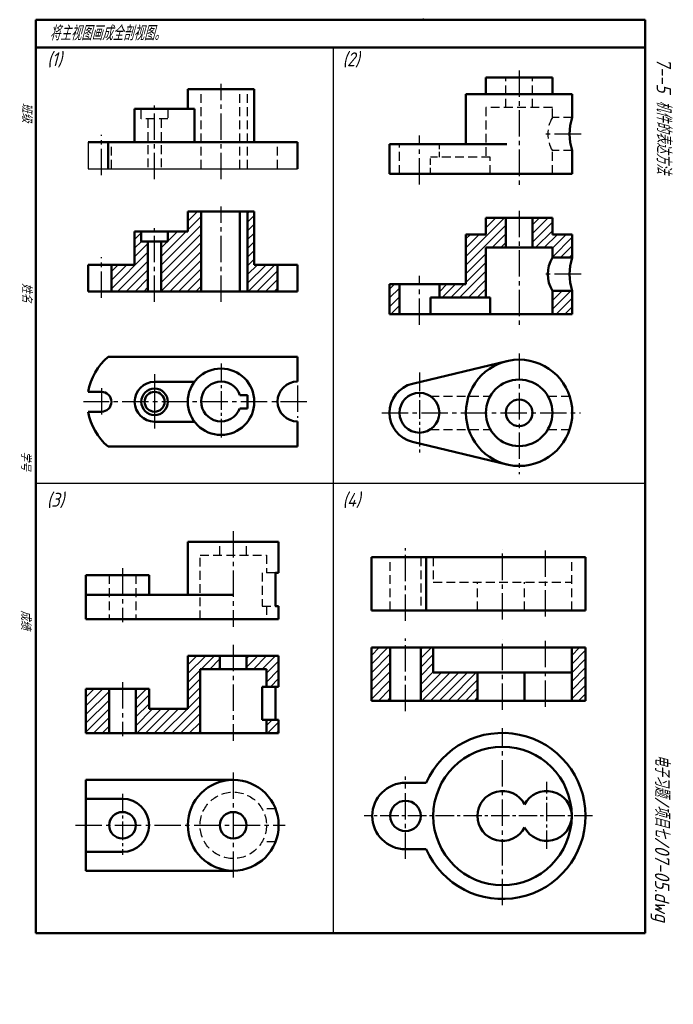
# Model space of a CAD drawing. Header units: millimetres. Extents: x 136 to 372, y -11 to 344.
import ezdxf

# ---------------------------------------------------------------- set-up
doc = ezdxf.new("R2010")
doc.units = ezdxf.units.MM
doc.linetypes.add('CENTER2', pattern=[28.575, 19.05, -3.175, 3.175, -3.175])
doc.linetypes.add('DASHED2', pattern=[9.525, 6.35, -3.175])
for name, color, linetype, lineweight in [('文字层', 227, 'Continuous', 20), ('点画线层', 3, 'CENTER2', 25), ('答案层', 1, 'Continuous', 25), ('粗实线层', 7, 'Continuous', 50), ('虚线层', 2, 'DASHED2', 25)]:
    doc.layers.add(name, color=color, linetype=linetype, lineweight=lineweight)
doc.layers.add('细实线层', color=7, linetype='Continuous')
doc.styles.add('工程字体（斜）', font='gbeitc.shx', dxfattribs={"bigfont": 'gbcbig.shx'})
doc.styles.add('工程斜体', font='gbeitc.shx', dxfattribs={"bigfont": 'gbcbig.shx'})

msp = doc.modelspace()

# ---------------------------------------------------------------- hatches: boundary and pattern name
at = {"layer": '答案层', "ltscale": 0.35}
h = msp.add_hatch(dxfattribs=at)
h.set_pattern_fill('ANSI31', color=6, scale=0.7, style=0)
h.paths.add_polyline_path([(228.68, 255.96), (220.28, 255.96), (220.28, 275.16), (217.88, 275.16), (217.88, 246.36), (228.68, 246.36)])
h.paths.add_polyline_path([(201.08, 275.16), (196.28, 275.16), (196.28, 267.96), (189.08, 267.96), (189.08, 264.36), (186.68, 264.36), (186.68, 246.36), (201.08, 246.36)])
h.paths.add_polyline_path([(181.88, 264.36), (179.48, 264.36), (179.48, 267.96), (177.08, 267.96), (177.08, 255.96), (168.68, 255.96), (168.68, 246.36), (181.88, 246.36)])
h = msp.add_hatch(dxfattribs=at)
h.set_pattern_fill('ANSI31', color=6, scale=0.7, style=0)
h.paths.add_polyline_path([(335.1, 266.94), (327.9, 266.94), (327.9, 272.94), (320.7, 272.94), (320.7, 262.14), (327.9, 262.14), (327.9, 258.54), (335.1, 258.54)])
h.paths.add_polyline_path([(335.1, 246.54), (327.9, 246.54), (327.9, 238.14), (335.1, 238.14)])
h.paths.add_polyline_path([(311.1, 272.94), (303.9, 272.94), (303.9, 266.94), (296.7, 266.94), (296.7, 248.94), (287.1, 248.94), (287.1, 244.14), (303.9, 244.14), (303.9, 262.14), (311.1, 262.14)])
h.paths.add_polyline_path([(272.7, 248.94), (269.1, 248.94), (269.1, 238.14), (272.7, 238.14)])
h = msp.add_hatch(dxfattribs=at)
h.set_pattern_fill('ANSI31', color=6, scale=0.7, style=0)
h.paths.add_polyline_path([(339.89, 117.67), (334.89, 117.67), (334.89, 98.5), (339.89, 98.5)])
h.paths.add_polyline_path([(300.89, 108.67), (284.89, 108.67), (284.89, 117.67), (280.39, 117.67), (280.39, 98.5), (300.89, 98.5)])
h.paths.add_polyline_path([(269.39, 117.67), (262.55, 117.67), (262.55, 98.5), (269.39, 98.5)])
h = msp.add_hatch(dxfattribs=at)
h.set_pattern_fill('ANSI31', color=6, scale=0.7, style=0)
h.paths.add_polyline_path([(229.08, 114.73), (217.48, 114.73), (217.48, 109.93), (224.68, 109.93), (224.68, 103.53), (227.88, 103.53), (229.08, 103.53)])
h.paths.add_polyline_path([(229.08, 91.53), (227.88, 91.53), (224.68, 91.53), (224.68, 86.73), (229.08, 86.73)])
h.paths.add_polyline_path([(207.88, 114.73), (196.28, 114.73), (196.28, 95.53), (182.28, 95.53), (182.28, 102.73), (177.48, 102.73), (177.48, 86.73), (200.68, 86.73), (200.68, 109.93), (207.88, 109.93)])
h.paths.add_polyline_path([(167.88, 102.73), (159.48, 102.73), (159.48, 86.73), (167.88, 86.73)])

# ---------------------------------------------------------------- linework, layer by layer
at = {"layer": '点画线层', "color": 7, "ltscale": 0.5}
for p, q in [((315.9, 326.12), (315.9, 284.62)), ((208.28, 286.83), (208.28, 321.34)), ((184.28, 286.83), (184.28, 313.44)), ((165.08, 288.3), (165.08, 302.94)), ((279.9, 284.91), (279.9, 302.65)), ((338.25, 303.18), (325.19, 303.18)), ((208.28, 242.56), (208.28, 277.06)), ((315.9, 275.48), (315.9, 233.98)), ((184.28, 242.56), (184.28, 269.17)), ((165.08, 244.03), (165.08, 258.66)), ((338.25, 252.54), (325.19, 252.54)), ((279.9, 234.27), (279.9, 252.01)), ((315.9, 223.93), (315.9, 180.28)), ((165.08, 211.41), (165.08, 201.46)), ((235.88, 212.34), (235.88, 200.64)), ((239.26, 206.47), (158.66, 206.47)), ((266.32, 202.49), (338.12, 202.49)), ((212.68, 159.79), (212.68, 125.21)), ((274.89, 127.35), (274.89, 153.56)), ((309.89, 127.8), (309.89, 153.28)), ((325.39, 128.91), (325.39, 153.84)), ((172.68, 146.32), (172.68, 126.87)), ((274.89, 94.73), (274.89, 120.94)), ((325.39, 96.28), (325.39, 121.22)), ((212.68, 118.63), (212.68, 84.05)), ((309.89, 95.18), (309.89, 120.65)), ((172.68, 105.16), (172.68, 85.71)), ((309.89, 24.67), (309.89, 88.58)), ((212.68, 72.61), (212.68, 34.68)), ((274.89, 41.33), (274.89, 71.09)), ((155.67, 53.49), (231.48, 53.49))]:
    msp.add_line(p, q, dxfattribs=at)
at = {"layer": '点画线层', "color": 7, "ltscale": 0.35}
for p, q in [((208.28, 220.27), (208.28, 192.85)), ((279.9, 217.02), (279.9, 187.67)), ((325.89, 44.94), (325.89, 69.24)), ((172.68, 64.84), (172.68, 42.87)), ((342.44, 56.86), (260.01, 56.86))]:
    msp.add_line(p, q, dxfattribs=at)
at = {"layer": '点画线层', "color": 7, "linetype": 'Continuous', "ltscale": 0.5}
msp.add_line((184.28, 216.41), (184.28, 196.87), dxfattribs=at)
at = {"layer": '答案层', "color": 7, "ltscale": 0.5}
for p, q in [((160.28, 300.23), (160.28, 290.63)), ((160.28, 290.63), (235.88, 290.63))]:
    msp.add_line(p, q, dxfattribs=at)
at = {"layer": '答案层', "lineweight": 50, "ltscale": 0.5}
for p, q in [((220.28, 275.16), (196.28, 275.16)), ((196.28, 275.16), (196.28, 267.96)), ((201.08, 246.36), (201.08, 275.16)), ((215.09, 246.36), (215.09, 275.16)), ((217.88, 246.36), (217.88, 275.16)), ((220.28, 255.96), (220.28, 275.16)), ((327.9, 272.94), (303.9, 272.94)), ((303.9, 266.94), (303.9, 272.94)), ((311.1, 262.14), (311.1, 272.94)), ((320.7, 262.14), (320.7, 272.94)), ((327.9, 266.94), (327.9, 272.94)), ((177.08, 255.96), (177.08, 267.96)), ((177.08, 267.96), (196.28, 267.96)), ((179.48, 264.36), (179.48, 267.96)), ((189.08, 267.96), (189.08, 264.36)), ((303.9, 266.94), (296.7, 266.94)), ((296.7, 266.94), (296.7, 248.94)), ((327.9, 266.94), (335.1, 266.94)), ((335.1, 258.54), (335.1, 266.94)), ((189.08, 264.36), (179.48, 264.36)), ((181.88, 264.36), (181.88, 246.36)), ((186.68, 264.36), (186.68, 246.36)), ((327.9, 262.14), (303.9, 262.14)), ((303.9, 262.14), (303.9, 244.14)), ((327.9, 258.54), (327.9, 262.14)), ((335.1, 258.54), (327.9, 258.54)), ((160.28, 255.96), (160.28, 246.36)), ((177.08, 255.96), (160.28, 255.96)), ((168.68, 246.36), (168.68, 255.96)), ((228.68, 246.36), (228.68, 255.96)), ((235.88, 246.36), (235.88, 255.96)), ((160.28, 246.36), (235.88, 246.36)), ((296.7, 248.94), (269.1, 248.94)), ((269.1, 238.14), (269.1, 248.94)), ((272.7, 238.14), (272.7, 248.94)), ((287.1, 244.14), (287.1, 248.94)), ((327.9, 238.14), (327.9, 246.54)), ((335.1, 246.54), (327.9, 246.54)), ((335.1, 238.14), (335.1, 246.54)), ((305.5, 244.14), (283.88, 244.14)), ((283.88, 238.14), (283.88, 244.14)), ((305.5, 238.14), (305.5, 244.14)), ((269.1, 238.14), (335.1, 238.14)), ((262.55, 117.67), (339.89, 117.67)), ((262.55, 98.5), (262.55, 117.67)), ((269.39, 98.5), (269.39, 117.67)), ((280.39, 117.67), (280.39, 98.5)), ((284.89, 117.67), (284.89, 108.67)), ((334.89, 98.5), (334.89, 117.67)), ((339.89, 117.67), (339.89, 98.5)), ((229.08, 114.73), (196.28, 114.73)), ((196.28, 114.73), (196.28, 95.53)), ((207.88, 109.93), (207.88, 114.73)), ((217.48, 109.93), (217.48, 114.73)), ((229.08, 103.53), (229.08, 114.73)), ((200.68, 86.73), (200.68, 109.93)), ((200.68, 109.93), (224.68, 109.93)), ((224.68, 109.93), (224.68, 103.53)), ((284.89, 108.67), (334.89, 108.67)), ((300.89, 98.5), (300.89, 108.67)), ((317.89, 98.5), (317.89, 108.67)), ((227.88, 103.53), (223.07, 103.53)), ((223.07, 103.53), (223.07, 91.53)), ((227.88, 91.53), (227.88, 103.53)), ((227.88, 103.53), (229.08, 103.53)), ((159.48, 102.73), (159.48, 86.73)), ((159.48, 102.73), (182.28, 102.73)), ((167.88, 102.73), (167.88, 86.73)), ((177.48, 102.73), (177.48, 86.73)), ((182.28, 102.73), (182.28, 95.53)), ((262.55, 98.5), (339.89, 98.5)), ((196.28, 95.53), (182.28, 95.53)), ((223.07, 91.53), (227.88, 91.53)), ((224.68, 91.53), (224.68, 86.73)), ((229.08, 91.53), (227.88, 91.53)), ((229.08, 86.73), (229.08, 91.53)), ((159.48, 86.73), (229.08, 86.73))]:
    msp.add_line(p, q, dxfattribs=at)
at = {"layer": '答案层', "lineweight": 50, "ltscale": 0.35}
msp.add_line((235.88, 255.96), (220.28, 255.96), dxfattribs=at)
at = {"layer": '答案层', "lineweight": 50, "ltscale": 0.5}
for centre, radius, start, end in [((338.29, 252.54), 12, 150, 210), ((353.33, 252.54), 19.2, 161.79, 198.21)]:
    msp.add_arc(centre, radius, start, end, dxfattribs=at)
at = {"layer": '粗实线层', "color": 7, "ltscale": 0.5}
for p, q in [((141.36, 344.48), (141.36, 14.48)), ((361.36, 344.48), (141.36, 344.48)), ((328.24, 344.48), (318.24, 344.48)), ((361.36, 14.48), (361.36, 344.48)), ((361.36, 334.48), (141.36, 334.48)), ((327.9, 323.58), (303.9, 323.58)), ((303.9, 317.58), (303.9, 323.58)), ((327.9, 317.58), (327.9, 323.58)), ((220.28, 319.43), (196.28, 319.43)), ((196.28, 319.43), (196.28, 312.23)), ((220.28, 300.23), (220.28, 319.43)), ((335.1, 317.58), (296.7, 317.58)), ((296.7, 317.58), (296.7, 299.58)), ((335.1, 309.18), (335.1, 317.58)), ((177.08, 300.23), (177.08, 312.23)), ((177.08, 312.23), (198.68, 312.23)), ((198.68, 300.23), (198.68, 312.23)), ((235.88, 300.23), (160.28, 300.23)), ((167.48, 290.63), (167.48, 300.23)), ((235.88, 290.63), (235.88, 300.23)), ((311.42, 299.58), (269.1, 299.58)), ((269.1, 288.78), (269.1, 299.58)), ((335.1, 288.78), (335.1, 297.18)), ((269.1, 288.78), (335.1, 288.78)), ((235.88, 222.67), (167.48, 222.67)), ((235.88, 222.67), (235.88, 213.76)), ((277.38, 212.99), (311.42, 221.16)), ((184.28, 213.67), (198.68, 213.67)), ((165.08, 210.07), (160.28, 210.07)), ((217.88, 208.87), (215.09, 208.87)), ((217.88, 208.87), (217.88, 204.07)), ((165.08, 202.87), (160.28, 202.87)), ((217.88, 204.07), (215.03, 204.07)), ((184.28, 199.27), (198.68, 199.27)), ((235.88, 190.27), (235.88, 199.36)), ((235.88, 190.27), (167.48, 190.27)), ((277.38, 191.99), (311.42, 183.82)), ((229.08, 155.89), (196.28, 155.89)), ((196.28, 155.89), (196.28, 136.69)), ((229.08, 144.69), (229.08, 155.89)), ((262.55, 150.3), (339.89, 150.3)), ((282.4, 131.13), (282.4, 150.3)), ((339.89, 150.3), (339.89, 131.13)), ((159.48, 143.89), (159.48, 127.89)), ((159.48, 143.89), (182.28, 143.89)), ((182.28, 143.89), (182.28, 136.69)), ((227.88, 132.69), (227.88, 144.69)), ((227.88, 144.69), (229.08, 144.69)), ((212.68, 136.69), (159.48, 136.69)), ((229.08, 132.69), (227.88, 132.69)), ((229.08, 127.89), (229.08, 132.69)), ((159.48, 127.89), (229.08, 127.89)), ((159.48, 69.89), (159.48, 37.09)), ((212.68, 69.89), (159.48, 69.89)), ((274.89, 68.86), (282.4, 68.86)), ((172.68, 63.09), (159.48, 63.09)), ((172.68, 43.89), (159.48, 43.89)), ((274.89, 44.86), (282.4, 44.86)), ((159.48, 37.09), (212.68, 37.09))]:
    msp.add_line(p, q, dxfattribs=at)
at = {"layer": '粗实线层', "ltscale": 0.35}
for q in [(262.55, 150.3), (339.89, 131.13)]:
    msp.add_line((262.55, 131.13), q, dxfattribs=at)
at = {"layer": '粗实线层', "ltscale": 0.5}
for p, q in [((141.36, 14.48), (351.36, 14.48)), ((351.36, 14.48), (361.36, 14.48))]:
    msp.add_line(p, q, dxfattribs=at)
at = {"layer": '粗实线层', "color": 7, "ltscale": 0.5}
for centre, radius in [((315.9, 202.49), 19.2), ((208.28, 206.47), 12), ((315.9, 202.49), 12), ((184.28, 206.47), 4.8), ((184.28, 206.47), 3.6), ((279.9, 202.49), 7.2), ((315.9, 202.49), 4.8), ((309.89, 56.86), 25), ((212.68, 53.49), 16.4), ((274.89, 56.86), 5.5), ((172.68, 53.49), 4.8), ((212.68, 53.49), 4.8)]:
    msp.add_circle(centre, radius, dxfattribs=at)
for centre, radius, start, end in [((353.33, 303.18), 19.2, 161.79, 198.21), ((181.2, 206.47), 21.23, 130.272, 170.2382), ((184.28, 206.47), 7.2, 90, 270), ((208.28, 206.56), 7.2, 18.7185, 339.7725), ((235.88, 206.56), 7.2, 90, 270), ((165.08, 206.47), 3.6, 270, 90), ((279.9, 202.49), 10.8, 103.4934, 256.5066), ((181.2, 206.47), 21.23, 189.7618, 229.728), ((309.89, 56.86), 30, 203.5782, 156.4218), ((309.89, 56.86), 9, 27.266, 332.734), ((325.89, 56.86), 9, 207.266, 152.734), ((172.68, 53.49), 9.6, 270, 90)]:
    msp.add_arc(centre, radius, start, end, dxfattribs=at)
at = {"layer": '粗实线层', "ltscale": 0.35}
msp.add_arc((274.89, 56.86), 12, 90, 270, dxfattribs=at)
at = {"layer": '粗实线层', "color": 7}
msp.add_point((281.36, 344.48), dxfattribs=at)
at = {"layer": '细实线层', "color": 7, "ltscale": 0.5}
for p, q in [((248.91, 14.48), (248.91, 334.48)), ((141.36, 177.03), (361.36, 177.03))]:
    msp.add_line(p, q, dxfattribs=at)
at = {"layer": '细实线层', "color": 7}
msp.add_point((281.36, 344.48), dxfattribs=at)
at = {"layer": '虚线层', "color": 7, "ltscale": 0.5}
for p, q in [((311.1, 312.78), (311.1, 323.58)), ((320.7, 312.78), (320.7, 323.58)), ((201.08, 290.63), (201.08, 319.43)), ((215.09, 290.63), (215.09, 319.43)), ((217.88, 290.63), (217.88, 319.43)), ((179.48, 308.63), (179.48, 312.23)), ((189.08, 312.23), (189.08, 308.63)), ((327.9, 312.78), (303.9, 312.78)), ((303.9, 312.78), (303.9, 294.78)), ((327.9, 309.18), (327.9, 312.78)), ((189.08, 308.63), (179.48, 308.63)), ((181.88, 308.63), (181.88, 290.63)), ((186.68, 308.63), (186.68, 290.63)), ((335.1, 309.18), (327.9, 309.18)), ((168.68, 290.63), (168.68, 300.23)), ((228.68, 290.63), (228.68, 300.23)), ((272.7, 288.78), (272.7, 299.58)), ((287.1, 297.77), (287.1, 299.58)), ((287.1, 294.78), (287.1, 296.7)), ((327.9, 288.78), (327.9, 297.18)), ((335.1, 297.18), (327.9, 297.18)), ((305.5, 294.78), (283.88, 294.78)), ((305.5, 288.78), (305.5, 294.78)), ((283.88, 208.49), (305.5, 208.49)), ((326.29, 208.49), (334.13, 208.49)), ((283.88, 196.49), (305.5, 196.49)), ((326.29, 196.49), (334.13, 196.49)), ((207.88, 151.09), (207.88, 155.89)), ((217.48, 151.09), (217.48, 155.89)), ((200.68, 127.89), (200.68, 151.09)), ((200.68, 151.09), (224.68, 151.09)), ((224.68, 151.09), (224.68, 144.69)), ((269.39, 131.13), (269.39, 150.3)), ((280.39, 150.3), (280.39, 131.13)), ((284.89, 150.3), (284.89, 141.3)), ((334.89, 131.13), (334.89, 150.3)), ((167.88, 143.89), (167.88, 127.89)), ((177.48, 143.89), (177.48, 127.89)), ((227.88, 144.69), (223.07, 144.69)), ((223.07, 144.69), (223.07, 132.69)), ((284.89, 141.3), (334.89, 141.3)), ((300.89, 131.13), (300.89, 141.3)), ((317.89, 131.13), (317.89, 141.3)), ((223.07, 132.69), (227.88, 132.69)), ((224.68, 132.69), (224.68, 127.89)), ((227.94, 59.49), (223.07, 59.49)), ((227.94, 47.49), (223.07, 47.49))]:
    msp.add_line(p, q, dxfattribs=at)
at = {"layer": '虚线层', "color": 7, "ltscale": 0.35}
msp.add_line((283.88, 288.78), (283.88, 294.78), dxfattribs=at)
at = {"layer": '虚线层', "color": 7, "ltscale": 0.5}
msp.add_circle((212.68, 53.49), 12, dxfattribs=at)
msp.add_arc((338.29, 303.18), 12, 150, 210, dxfattribs=at)

# ---------------------------------------------------------------- texts
at = {"layer": '文字层', "color": 7, "style": '工程字体（斜）'}
for s, p in [('班级', (136.39, 314.45)), ('姓名', (136.37, 249.37)), ('学号', (135.99, 188.6)), ('成绩', (135.99, 131.17))]:
    msp.add_text(s, height=3.5, rotation=270, dxfattribs=at).set_placement(p)
at = {"layer": '细实线层', "color": 7, "ltscale": 0.5, "style": '工程斜体'}
for s, height, p in [('将主视图画成全剖视图。', 5.25, (146.38, 337.01)), ('(1)', 5, (145.5, 327.69)), ('(2)', 5, (252.17, 327.69)), ('(3)', 5, (145.4, 168.57)), ('(4)', 5, (252.17, 168.57))]:
    msp.add_text(s, height=height, dxfattribs=at).set_placement(p)
at = {"layer": '细实线层', "color": 7, "ltscale": 0.5}
for s, style, p in [('   7--5 机件的表达方法  ', '工程字体（斜）', (365.53, 339.2)), ('电子习题/项目七/07-05.dwg', '工程斜体', (364.94, 79.08))]:
    msp.add_text(s, height=5.25, rotation=270, dxfattribs=dict(at, style=style)).set_placement(p)

doc.saveas('drawing.dxf')
